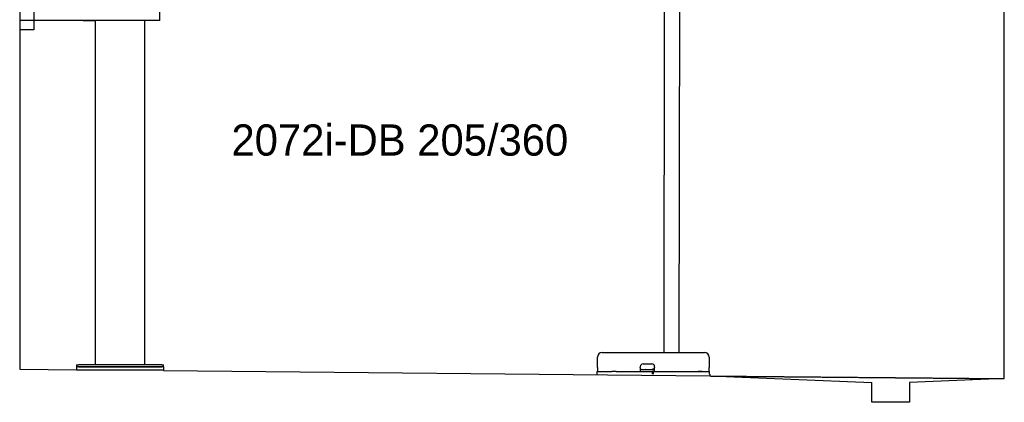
# Model space of a CAD drawing. Extents: x 1073 to 6773, y 5891 to 11716.
# Tile 1 of 45: x 1073 to 6273, y 5891 to 7912. Entities that reach past the tile are written whole.
import ezdxf

# ---------------------------------------------------------------- set-up
doc = ezdxf.new("R2010")
doc.units = 0
doc.linetypes.add('GEN3', pattern=[6.25, 5, -1.25])
doc.layers.get('0').update_dxf_attribs({"linetype": 'CONTINUOUS'})
doc.layers.add('0___1', color=7, linetype='CONTINUOUS')
doc.layers.add('3', color=6, linetype='GEN3')
doc.styles.add('STANDARD-1', font='txt')

# ---------------------------------------------------------------- blocks, each defined once
blk = doc.blocks.new('*U8')
at = {"layer": '0___1', "style": 'STANDARD-1'}
blk.add_text('2072i-DB 205/360', height=165, dxfattribs=at).set_placement((2191.2, 7193.9))

msp = doc.modelspace()

# ---------------------------------------------------------------- linework, layer by layer
for p, q in [((1072.8, 11215.9), (1072.8, 6065.9)), ((4477.1, 8174), (4474.2, 6154)), ((4557.1, 8173.9), (4554.2, 6154)), ((6272.8, 6015.9), (6272.8, 8115.9)), ((1147.8, 8063), (1147.8, 7858)), ((1812.8, 7908), (1812.8, 8013)), ((1812.8, 7908), (1072.8, 7908)), ((1407.8, 7908), (1470.8, 7908)), ((1472.8, 6088), (1472.8, 7908)), ((1732.8, 6088), (1732.8, 7908)), ((1797.8, 7908), (1734.8, 7908)), ((1147.8, 7858), (1072.8, 7858)), ((4149, 6154), (4689, 6154)), ((1372.8, 6088), (1372.8, 6078)), ((1372.8, 6088), (1382.8, 6088)), ((1822.8, 6088), (1382.8, 6088)), ((1822.8, 6088), (1832.8, 6088)), ((1832.8, 6078), (1832.8, 6088)), ((4124, 6074), (4124, 6129)), ((4365, 6094), (4411, 6094)), ((4714, 6129), (4714, 6074)), ((1072.8, 6065.9), (1372.8, 6063)), ((1372.8, 6078), (1372.8, 6063)), ((1832.8, 6078), (1372.8, 6078)), ((1372.8, 6063), (1832.8, 6063)), ((1382.8, 6078), (1822.8, 6078)), ((1832.8, 6078), (1832.8, 6063)), ((1832.8, 6063), (1832.8, 6058.6)), ((1832.8, 6058.6), (4717.8, 6030.9)), ((4121.5, 6054), (4131.5, 6054)), ((4121.5, 6054), (4121.5, 6039)), ((4124, 6074), (4124, 6054)), ((4131.5, 6054), (4178, 6054)), ((4178, 6054), (4187.6, 6054)), ((4187.6, 6054), (4200.6, 6054)), ((4222.4, 6054), (4200.6, 6054)), ((4222.4, 6054), (4235.5, 6054)), ((4235.5, 6054), (4245.1, 6054)), ((4245.1, 6054), (4405.5, 6054)), ((4350, 6074), (4350, 6079)), ((4350, 6074), (4350, 6054)), ((4352, 6064), (4350, 6064)), ((4352, 6064), (4424, 6064)), ((4405.5, 6054), (4415.5, 6054)), ((4417.5, 6054), (4415.5, 6054)), ((4415.5, 6039), (4415.5, 6054)), ((4416, 6066), (4417, 6066)), ((4426, 6066), (4417, 6066)), ((4417.5, 6054), (4427.5, 6054)), ((4417.5, 6054), (4417.5, 6039)), ((4423, 6066), (4423, 6065)), ((4423, 6064), (4423, 6065)), ((4426, 6064), (4424, 6064)), ((4426, 6079), (4426, 6074)), ((4426, 6054), (4426, 6074)), ((4427.5, 6054), (4633, 6054)), ((4577.4, 6054), (4590.5, 6054)), ((4590.5, 6054), (4600.1, 6054)), ((4600.1, 6054), (4706.5, 6054)), ((4633, 6054), (4642.6, 6054)), ((4642.6, 6054), (4655.6, 6054)), ((4677.4, 6054), (4655.6, 6054)), ((4706.5, 6054), (4716.5, 6054)), ((4714, 6054), (4714, 6074)), ((4716.5, 6039), (4716.5, 6054)), ((4717.8, 6039), (4717.8, 6029.9)), ((4717.8, 6029.9), (5572.8, 5995.8)), ((5572.8, 5890.9), (5572.8, 5995.8)), ((6272.8, 6015.9), (5772.3, 5995.8)), ((5772.3, 5995.8), (5772.8, 5890.9)), ((5772.8, 5890.9), (5572.8, 5890.9))]:
    msp.add_line(p, q)
for centre, radius, start, end in [((4149, 6129), 25, 90, 180), ((4689, 6129), 25, 0, 90), ((4365, 6079), 15, 90, 180), ((4411, 6079), 15, 0, 90), ((4357.3, 6065), 1, 270, 330), ((4359, 6064), 1, 0, 150), ((4379, 6064), 1, 30, 180), ((4380.8, 6065), 1, 210, 270), ((4414, 6065), 1, 270, 0), ((4416, 6065), 1, 90, 180)]:
    msp.add_arc(centre, radius, start, end)
at = {"layer": '3'}
msp.add_line((4717.8, 6029.9), (6272.8, 6015.9), dxfattribs=at)

# ---------------------------------------------------------------- block references
msp.add_blockref('*U8', (0, 0))

doc.saveas('drawing.dxf')
